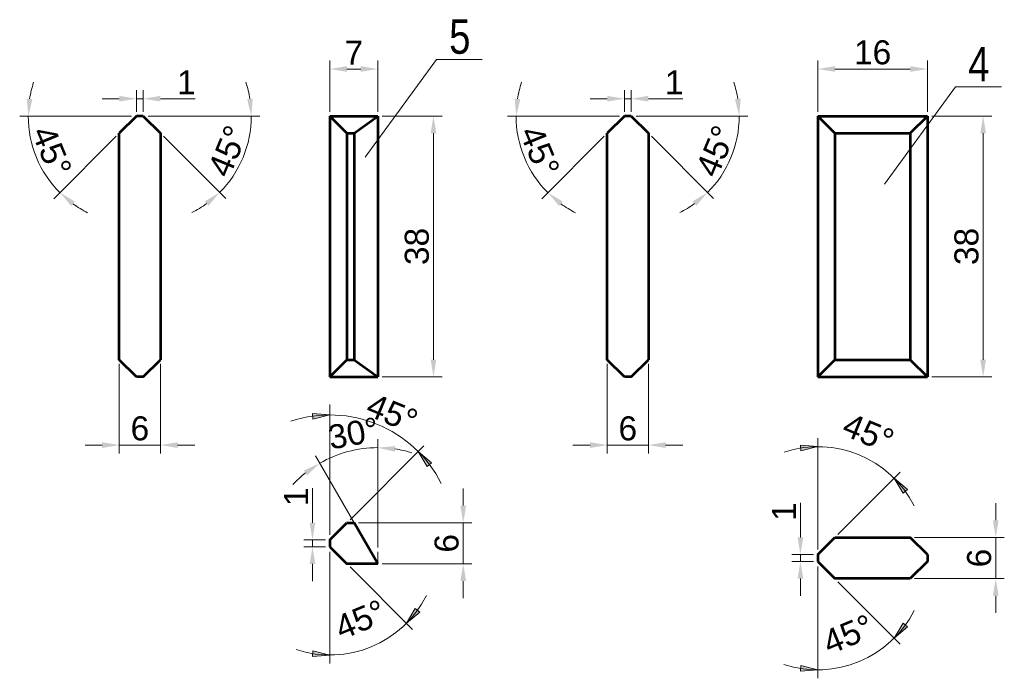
# Model space of a CAD drawing. Header units: millimetres. Extents: x 77183 to 229226, y -36044 to -29747.
# Tile 1 of 3: x 227592 to 227736, y -36044 to -35948. Entities that reach past the tile are written whole.
import ezdxf
from ezdxf.enums import TextEntityAlignment as Align

# ---------------------------------------------------------------- set-up
doc = ezdxf.new("R2010")
doc.units = ezdxf.units.MM
doc.header["$LTSCALE"] = 0.1
for name, color, linetype, lineweight in [('KO_050_TXT', 7, 'Continuous', 53), ('KO_050_VISIBLE', 7, 'Continuous', 53), ('WYMIAROWANIE', 3, 'Continuous', 18)]:
    doc.layers.add(name, color=color, linetype=linetype, lineweight=lineweight)
doc.styles.add('0_50', font='arial.ttf', dxfattribs={"width": 0.8, "height": 5000})
doc.styles.add('Style-Arial', font='arial.ttf')
doc.dimstyles.new('1_1', dxfattribs={"dimtxt": 35, "dimasz": 25, "dimexe": 12.5, "dimexo": 6.25, "dimgap": 6.25, "dimtad": 1, "dimdec": 1, "dimzin": 10, "dimtxsty": 'Style-Arial', "dimcen": 0.09, "dimclrd": 3, "dimclre": 3, "dimclrt": 2, "dimadec": 1, "dimazin": 2, "dimtfac": 1, "dimtdec": 0, "dimtmove": 0, "dimatfit": 1, "dimfxl": 1, "dimtzin": 10, "dimlwd": -1, "dimlwe": -1, "dimarcsym": 1})

# ---------------------------------------------------------------- blocks, each defined once
blk = doc.blocks.new('*D30')
at = {"layer": 'WYMIAROWANIE', "color": 3, "linetype": 'Continuous', "transparency": 16777216}
for p, q in [((227644.8, -35961.67), (227653.53, -35961.67)), ((227652.28, -35964.17), (227652.28, -35997.17)), ((227644.8, -35999.67), (227653.53, -35999.67))]:
    blk.add_line(p, q, dxfattribs=at)
for points in [[(227651.87, -35964.17), (227652.7, -35964.17), (227652.28, -35961.67)], [(227651.87, -35997.17), (227652.7, -35997.17), (227652.28, -35999.67)]]:
    blk.add_solid(points, dxfattribs=at)
at = {"layer": 'WYMIAROWANIE', "color": 7, "linetype": 'Continuous', "transparency": 16777216, "insert": (227649.87, -35980.67), "char_height": 3.5, "attachment_point": 5, "rotation": 90, "style": 'Style-Arial'}
blk.add_mtext('38', dxfattribs=at)
blk = doc.blocks.new('*D31')
at = {"layer": 'WYMIAROWANIE', "color": 3, "linetype": 'Continuous', "transparency": 16777216}
for p, q in [((227637.17, -35961.04), (227637.17, -35953.56)), ((227641.67, -35954.81), (227639.67, -35954.81)), ((227644.17, -35961.04), (227644.17, -35953.56))]:
    blk.add_line(p, q, dxfattribs=at)
for points in [[(227639.67, -35954.39), (227639.67, -35955.22), (227637.17, -35954.81)], [(227641.67, -35954.39), (227641.67, -35955.22), (227644.17, -35954.81)]]:
    blk.add_solid(points, dxfattribs=at)
at = {"layer": 'WYMIAROWANIE', "color": 7, "linetype": 'Continuous', "transparency": 16777216, "insert": (227640.67, -35952.43), "char_height": 3.5, "attachment_point": 5, "style": 'Style-Arial'}
blk.add_mtext('7', dxfattribs=at)
blk = doc.blocks.new('*D32')
at = {"layer": 'WYMIAROWANIE', "color": 3, "linetype": 'Continuous', "transparency": 16777216}
for p, q in [((227606.48, -35959.14), (227603.98, -35959.14)), ((227608.98, -35961.04), (227608.98, -35957.89)), ((227608.98, -35959.14), (227609.98, -35959.14)), ((227609.98, -35961.04), (227609.98, -35957.89)), ((227612.48, -35959.14), (227617.52, -35959.14))]:
    blk.add_line(p, q, dxfattribs=at)
for points in [[(227606.48, -35958.72), (227606.48, -35959.55), (227608.98, -35959.14)], [(227612.48, -35958.72), (227612.48, -35959.55), (227609.98, -35959.14)]]:
    blk.add_solid(points, dxfattribs=at)
at = {"layer": 'WYMIAROWANIE', "color": 7, "linetype": 'Continuous', "transparency": 16777216, "insert": (227616.25, -35956.75), "char_height": 3.5, "attachment_point": 5, "style": 'Style-Arial'}
blk.add_mtext('1', dxfattribs=at)
blk = doc.blocks.new('*D33')
at = {"layer": 'WYMIAROWANIE', "color": 3, "linetype": 'Continuous', "transparency": 16777216}
for p, q in [((227606.48, -35997.79), (227606.48, -36010.86)), ((227612.48, -35997.79), (227612.48, -36010.86)), ((227603.98, -36009.61), (227601.48, -36009.61)), ((227606.48, -36009.61), (227612.48, -36009.61)), ((227614.98, -36009.61), (227617.48, -36009.61))]:
    blk.add_line(p, q, dxfattribs=at)
for points in [[(227603.98, -36009.2), (227603.98, -36010.03), (227606.48, -36009.61)], [(227614.98, -36009.2), (227614.98, -36010.03), (227612.48, -36009.61)]]:
    blk.add_solid(points, dxfattribs=at)
at = {"layer": 'WYMIAROWANIE', "color": 7, "linetype": 'Continuous', "transparency": 16777216, "insert": (227609.48, -36007.2), "char_height": 3.5, "attachment_point": 5, "style": 'Style-Arial'}
blk.add_mtext('6', dxfattribs=at)
blk = doc.blocks.new('*D34')
at = {"layer": 'WYMIAROWANIE', "color": 3, "linetype": 'Continuous', "transparency": 16777216}
for p, q in [((227610.71, -35961.67), (227626.97, -35961.67)), ((227612.92, -35964.61), (227621.99, -35973.68))]:
    blk.add_line(p, q, dxfattribs=at)
for start, end in [(9.112, 18.224), (315, 360), (296.776, 305.888)]:
    blk.add_arc((227609.98, -35961.67), 15.74, start, end, dxfattribs=at)
for points in [[(227625.94, -35959.14), (227625.11, -35959.21), (227625.72, -35961.67)], [(227618.94, -35974.1), (227619.48, -35974.73), (227621.11, -35972.79)]]:
    blk.add_solid(points, dxfattribs=at)
at = {"layer": 'WYMIAROWANIE', "color": 7, "linetype": 'Continuous', "transparency": 16777216, "insert": (227622.3, -35966.77), "char_height": 3.5, "attachment_point": 5, "rotation": 67.5, "style": 'Style-Arial'}
blk.add_mtext('45°', dxfattribs=at)
blk = doc.blocks.new('*D35')
at = {"layer": 'WYMIAROWANIE', "color": 3, "linetype": 'Continuous', "transparency": 16777216}
for p, q in [((227608.26, -35961.67), (227591.96, -35961.67)), ((227606.04, -35964.61), (227596.94, -35973.71))]:
    blk.add_line(p, q, dxfattribs=at)
for start, end in [(161.8223, 170.9112), (180, 225), (234.0888, 243.1777)]:
    blk.add_arc((227608.98, -35961.67), 15.78, start, end, dxfattribs=at)
for points in [[(227593.82, -35959.21), (227592.99, -35959.14), (227593.21, -35961.67)], [(227599.46, -35974.76), (227600, -35974.13), (227597.83, -35972.82)]]:
    blk.add_solid(points, dxfattribs=at)
at = {"layer": 'WYMIAROWANIE', "color": 7, "linetype": 'Continuous', "transparency": 16777216, "insert": (227596.63, -35966.78), "char_height": 3.5, "attachment_point": 5, "rotation": 292.5, "style": 'Style-Arial'}
blk.add_mtext('45°', dxfattribs=at)
blk = doc.blocks.new('*D36')
at = {"layer": 'WYMIAROWANIE', "color": 3, "linetype": 'Continuous', "transparency": 16777216}
for p, q in [((227724.93, -35961.67), (227733.66, -35961.67)), ((227732.41, -35964.17), (227732.41, -35997.17)), ((227724.93, -35999.67), (227733.66, -35999.67))]:
    blk.add_line(p, q, dxfattribs=at)
for points in [[(227732, -35964.17), (227732.83, -35964.17), (227732.41, -35961.67)], [(227732, -35997.17), (227732.83, -35997.17), (227732.41, -35999.67)]]:
    blk.add_solid(points, dxfattribs=at)
at = {"layer": 'WYMIAROWANIE', "color": 7, "linetype": 'Continuous', "transparency": 16777216, "insert": (227730, -35980.67), "char_height": 3.5, "attachment_point": 5, "rotation": 90, "style": 'Style-Arial'}
blk.add_mtext('38', dxfattribs=at)
blk = doc.blocks.new('*D37')
at = {"layer": 'WYMIAROWANIE', "color": 3, "linetype": 'Continuous', "transparency": 16777216}
for p, q in [((227708.3, -35961.04), (227708.3, -35953.56)), ((227721.8, -35954.81), (227710.8, -35954.81)), ((227724.3, -35961.04), (227724.3, -35953.56))]:
    blk.add_line(p, q, dxfattribs=at)
for points in [[(227710.8, -35954.39), (227710.8, -35955.22), (227708.3, -35954.81)], [(227721.8, -35954.39), (227721.8, -35955.22), (227724.3, -35954.81)]]:
    blk.add_solid(points, dxfattribs=at)
at = {"layer": 'WYMIAROWANIE', "color": 7, "linetype": 'Continuous', "transparency": 16777216, "insert": (227716.3, -35952.4), "char_height": 3.5, "attachment_point": 5, "style": 'Style-Arial'}
blk.add_mtext('16', dxfattribs=at)
blk = doc.blocks.new('*D38')
at = {"layer": 'WYMIAROWANIE', "color": 3, "linetype": 'Continuous', "transparency": 16777216}
for p, q in [((227677.61, -35959.14), (227675.11, -35959.14)), ((227680.11, -35961.04), (227680.11, -35957.89)), ((227680.11, -35959.14), (227681.11, -35959.14)), ((227681.11, -35961.04), (227681.11, -35957.89)), ((227683.61, -35959.14), (227688.65, -35959.14))]:
    blk.add_line(p, q, dxfattribs=at)
for points in [[(227677.61, -35958.72), (227677.61, -35959.55), (227680.11, -35959.14)], [(227683.61, -35958.72), (227683.61, -35959.55), (227681.11, -35959.14)]]:
    blk.add_solid(points, dxfattribs=at)
at = {"layer": 'WYMIAROWANIE', "color": 7, "linetype": 'Continuous', "transparency": 16777216, "insert": (227687.38, -35956.75), "char_height": 3.5, "attachment_point": 5, "style": 'Style-Arial'}
blk.add_mtext('1', dxfattribs=at)
blk = doc.blocks.new('*D39')
at = {"layer": 'WYMIAROWANIE', "color": 3, "linetype": 'Continuous', "transparency": 16777216}
for p, q in [((227677.61, -35997.79), (227677.61, -36010.86)), ((227683.61, -35997.79), (227683.61, -36010.86)), ((227675.11, -36009.61), (227672.61, -36009.61)), ((227677.61, -36009.61), (227683.61, -36009.61)), ((227686.11, -36009.61), (227688.61, -36009.61))]:
    blk.add_line(p, q, dxfattribs=at)
for points in [[(227675.11, -36009.2), (227675.11, -36010.03), (227677.61, -36009.61)], [(227686.11, -36009.2), (227686.11, -36010.03), (227683.61, -36009.61)]]:
    blk.add_solid(points, dxfattribs=at)
at = {"layer": 'WYMIAROWANIE', "color": 7, "linetype": 'Continuous', "transparency": 16777216, "insert": (227680.61, -36007.2), "char_height": 3.5, "attachment_point": 5, "style": 'Style-Arial'}
blk.add_mtext('6', dxfattribs=at)
blk = doc.blocks.new('*D40')
at = {"layer": 'WYMIAROWANIE', "color": 3, "linetype": 'Continuous', "transparency": 16777216}
for p, q in [((227681.84, -35961.67), (227698.1, -35961.67)), ((227684.06, -35964.61), (227693.12, -35973.68))]:
    blk.add_line(p, q, dxfattribs=at)
for start, end in [(9.112, 18.224), (315, 0), (296.776, 305.888)]:
    blk.add_arc((227681.11, -35961.67), 15.74, start, end, dxfattribs=at)
for points in [[(227697.07, -35959.14), (227696.24, -35959.21), (227696.85, -35961.67)], [(227690.07, -35974.1), (227690.61, -35974.73), (227692.24, -35972.79)]]:
    blk.add_solid(points, dxfattribs=at)
at = {"layer": 'WYMIAROWANIE', "color": 7, "linetype": 'Continuous', "transparency": 16777216, "insert": (227693.43, -35966.77), "char_height": 3.5, "attachment_point": 5, "rotation": 67.5, "style": 'Style-Arial'}
blk.add_mtext('45°', dxfattribs=at)
blk = doc.blocks.new('*D41')
at = {"layer": 'WYMIAROWANIE', "color": 3, "linetype": 'Continuous', "transparency": 16777216}
for p, q in [((227679.39, -35961.67), (227663.09, -35961.67)), ((227677.17, -35964.61), (227668.07, -35973.71))]:
    blk.add_line(p, q, dxfattribs=at)
for start, end in [(161.8223, 170.9112), (180, 225), (234.0888, 243.1777)]:
    blk.add_arc((227680.11, -35961.67), 15.78, start, end, dxfattribs=at)
for points in [[(227664.95, -35959.21), (227664.12, -35959.14), (227664.34, -35961.67)], [(227670.59, -35974.76), (227671.13, -35974.13), (227668.96, -35972.82)]]:
    blk.add_solid(points, dxfattribs=at)
at = {"layer": 'WYMIAROWANIE', "color": 7, "linetype": 'Continuous', "transparency": 16777216, "insert": (227667.76, -35966.78), "char_height": 3.5, "attachment_point": 5, "rotation": 292.5, "style": 'Style-Arial'}
blk.add_mtext('45°', dxfattribs=at)
blk = doc.blocks.new('*D42')
at = {"layer": 'WYMIAROWANIE', "color": 3, "linetype": 'Continuous', "transparency": 16777216}
for p, q in [((227705.77, -36023.08), (227705.77, -36018.04)), ((227707.68, -36025.58), (227704.52, -36025.58)), ((227707.68, -36026.58), (227704.52, -36026.58)), ((227705.77, -36026.58), (227705.77, -36025.58)), ((227705.77, -36029.08), (227705.77, -36031.58))]:
    blk.add_line(p, q, dxfattribs=at)
for points in [[(227705.36, -36023.08), (227706.19, -36023.08), (227705.77, -36025.58)], [(227705.36, -36029.08), (227706.19, -36029.08), (227705.77, -36026.58)]]:
    blk.add_solid(points, dxfattribs=at)
at = {"layer": 'WYMIAROWANIE', "color": 7, "linetype": 'Continuous', "transparency": 16777216, "insert": (227703.39, -36019.31), "char_height": 3.5, "attachment_point": 5, "rotation": 90, "style": 'Style-Arial'}
blk.add_mtext('1', dxfattribs=at)
blk = doc.blocks.new('*D43')
at = {"layer": 'WYMIAROWANIE', "color": 3, "linetype": 'Continuous', "transparency": 16777216}
for p, q in [((227734.25, -36020.58), (227734.25, -36018.08)), ((227722.43, -36023.08), (227735.5, -36023.08)), ((227734.25, -36029.08), (227734.25, -36023.08)), ((227722.43, -36029.08), (227735.5, -36029.08)), ((227734.25, -36031.58), (227734.25, -36034.08))]:
    blk.add_line(p, q, dxfattribs=at)
for points in [[(227733.83, -36020.58), (227734.67, -36020.58), (227734.25, -36023.08)], [(227733.83, -36031.58), (227734.67, -36031.58), (227734.25, -36029.08)]]:
    blk.add_solid(points, dxfattribs=at)
at = {"layer": 'WYMIAROWANIE', "color": 7, "linetype": 'Continuous', "transparency": 16777216, "insert": (227731.84, -36026.08), "char_height": 3.5, "attachment_point": 5, "rotation": 90, "style": 'Style-Arial'}
blk.add_mtext('6', dxfattribs=at)
blk = doc.blocks.new('*D44')
at = {"layer": 'WYMIAROWANIE', "color": 3, "linetype": 'Continuous', "transparency": 16777216}
for p, q in [((227634.64, -36020.93), (227634.64, -36015.89)), ((227636.55, -36023.43), (227633.39, -36023.43)), ((227634.64, -36024.43), (227634.64, -36023.43)), ((227636.55, -36024.43), (227633.39, -36024.43)), ((227634.64, -36026.93), (227634.64, -36029.43))]:
    blk.add_line(p, q, dxfattribs=at)
for points in [[(227634.23, -36020.93), (227635.06, -36020.93), (227634.64, -36023.43)], [(227634.23, -36026.93), (227635.06, -36026.93), (227634.64, -36024.43)]]:
    blk.add_solid(points, dxfattribs=at)
at = {"layer": 'WYMIAROWANIE', "color": 7, "linetype": 'Continuous', "transparency": 16777216, "insert": (227632.26, -36017.16), "char_height": 3.5, "attachment_point": 5, "rotation": 90, "style": 'Style-Arial'}
blk.add_mtext('1', dxfattribs=at)
blk = doc.blocks.new('*D45')
at = {"layer": 'WYMIAROWANIE', "color": 3, "linetype": 'Continuous', "transparency": 16777216}
for p, q in [((227656.62, -36018.43), (227656.62, -36015.93)), ((227641.33, -36020.93), (227657.87, -36020.93)), ((227656.62, -36026.93), (227656.62, -36020.93)), ((227644.8, -36026.93), (227657.87, -36026.93)), ((227656.62, -36029.43), (227656.62, -36031.93))]:
    blk.add_line(p, q, dxfattribs=at)
for points in [[(227656.2, -36018.43), (227657.04, -36018.43), (227656.62, -36020.93)], [(227656.2, -36029.43), (227657.04, -36029.43), (227656.62, -36026.93)]]:
    blk.add_solid(points, dxfattribs=at)
at = {"layer": 'WYMIAROWANIE', "color": 7, "linetype": 'Continuous', "transparency": 16777216, "insert": (227654.21, -36023.93), "char_height": 3.5, "attachment_point": 5, "rotation": 90, "style": 'Style-Arial'}
blk.add_mtext('6', dxfattribs=at)
blk = doc.blocks.new('*D46')
at = {"layer": 'WYMIAROWANIE', "color": 3, "linetype": 'Continuous', "transparency": 16777216}
for p, q in [((227644.17, -36024.56), (227644.17, -36008.74)), ((227642.13, -36023.39), (227635.08, -36011.18))]:
    blk.add_line(p, q, dxfattribs=at)
for start, end in [(90, 120), (73.0717, 81.5359), (128.4641, 136.9283)]:
    blk.add_arc((227644.17, -36026.93), 16.94, start, end, dxfattribs=at)
for points in [[(227646.64, -36010.59), (227646.7, -36009.76), (227644.17, -36009.99)], [(227633.4, -36013.32), (227633.87, -36014.01), (227635.7, -36012.26)]]:
    blk.add_solid(points, dxfattribs=at)
at = {"layer": 'WYMIAROWANIE', "color": 7, "linetype": 'Continuous', "transparency": 16777216, "insert": (227640.62, -36007.91), "char_height": 3.5, "attachment_point": 5, "rotation": 10.5933, "style": 'Style-Arial'}
blk.add_mtext('30°', dxfattribs=at)

msp = doc.modelspace()

# ---------------------------------------------------------------- linework, layer by layer
at = {"layer": 'KO_050_VISIBLE', "ltscale": 10}
for p, q in [((227608.98, -35961.67, 0.05), (227606.48, -35964.17, 0.05)), ((227609.98, -35961.67, 0.05), (227608.98, -35961.67, 0.05)), ((227609.98, -35961.67, 0.05), (227612.48, -35964.17, 0.05)), ((227637.17, -35961.67, 0.05), (227637.17, -35980.67, 0.05)), ((227637.17, -35961.67, 0.05), (227644.17, -35961.67, 0.05)), ((227637.17, -35961.67, 0.05), (227639.67, -35964.17, 0.05)), ((227640.71, -35964.17, 0.05), (227644.17, -35961.67, 0.05)), ((227644.17, -35961.67, 0.05), (227644.17, -35999.67, 0.05)), ((227680.11, -35961.67, 0.05), (227677.61, -35964.17, 0.05)), ((227681.11, -35961.67, 0.05), (227680.11, -35961.67, 0.05)), ((227681.11, -35961.67, 0.05), (227683.61, -35964.17, 0.05)), ((227708.3, -35961.67, 0.05), (227708.3, -35980.67, 0.05)), ((227708.3, -35961.67, 0.05), (227724.3, -35961.67, 0.05)), ((227708.3, -35961.67, 0.05), (227710.8, -35964.17, 0.05)), ((227721.8, -35964.17, 0.05), (227724.3, -35961.67, 0.05)), ((227724.3, -35961.67, 0.05), (227724.3, -35999.67, 0.05)), ((227606.48, -35997.17, 0.05), (227606.48, -35964.17, 0.05)), ((227612.48, -35964.17, 0.05), (227612.48, -35997.17, 0.05)), ((227639.67, -35964.17, 0.05), (227640.71, -35964.17, 0.05)), ((227639.67, -35964.17, 0.05), (227639.67, -35980.67, 0.05)), ((227640.71, -35964.17, 0.05), (227640.71, -35997.17, 0.05)), ((227677.61, -35997.17, 0.05), (227677.61, -35964.17, 0.05)), ((227683.61, -35964.17, 0.05), (227683.61, -35997.17, 0.05)), ((227710.8, -35964.17, 0.05), (227721.8, -35964.17, 0.05)), ((227710.8, -35964.17, 0.05), (227710.8, -35980.67, 0.05)), ((227721.8, -35964.17, 0.05), (227721.8, -35997.17, 0.05)), ((227637.17, -35980.67, 0.05), (227637.17, -35999.67, 0.05)), ((227639.67, -35980.67, 0.05), (227639.67, -35997.17, 0.05)), ((227708.3, -35980.67, 0.05), (227708.3, -35999.67, 0.05)), ((227710.8, -35980.67, 0.05), (227710.8, -35997.17, 0.05)), ((227608.98, -35999.67, 0.05), (227606.48, -35997.17, 0.05)), ((227609.98, -35999.67, 0.05), (227612.48, -35997.17, 0.05)), ((227639.67, -35997.17, 0.05), (227637.17, -35999.67, 0.05)), ((227639.67, -35997.17, 0.05), (227640.71, -35997.17, 0.05)), ((227640.71, -35997.17, 0.05), (227644.17, -35999.67, 0.05)), ((227680.11, -35999.67, 0.05), (227677.61, -35997.17, 0.05)), ((227681.11, -35999.67, 0.05), (227683.61, -35997.17, 0.05)), ((227710.8, -35997.17, 0.05), (227708.3, -35999.67, 0.05)), ((227710.8, -35997.17, 0.05), (227721.8, -35997.17, 0.05)), ((227721.8, -35997.17, 0.05), (227724.3, -35999.67, 0.05)), ((227609.98, -35999.67, 0.05), (227608.98, -35999.67, 0.05)), ((227637.17, -35999.67, 0.05), (227644.17, -35999.67, 0.05)), ((227681.11, -35999.67, 0.05), (227680.11, -35999.67, 0.05)), ((227708.3, -35999.67, 0.05), (227724.3, -35999.67, 0.05)), ((227637.17, -36023.43, 0.05), (227639.67, -36020.93, 0.05)), ((227639.67, -36020.93, 0.05), (227640.71, -36020.93, 0.05)), ((227637.17, -36023.43, 0.05), (227637.17, -36024.43, 0.05)), ((227708.3, -36025.58, 0.05), (227710.8, -36023.08, 0.05)), ((227710.8, -36023.08, 0.05), (227721.8, -36023.08, 0.05)), ((227724.3, -36025.58, 0.05), (227721.8, -36023.08, 0.05)), ((227637.17, -36024.43, 0.05), (227639.67, -36026.93, 0.05)), ((227708.3, -36025.58, 0.05), (227708.3, -36026.58, 0.05)), ((227708.3, -36026.58, 0.05), (227710.8, -36029.08, 0.05)), ((227724.3, -36026.58, 0.05), (227721.8, -36029.08, 0.05)), ((227724.3, -36025.58, 0.05), (227724.3, -36026.58, 0.05)), ((227644.17, -36026.93, 0.05), (227639.67, -36026.93, 0.05)), ((227721.8, -36029.08, 0.05), (227710.8, -36029.08, 0.05))]:
    msp.add_line(p, q, dxfattribs=at)
at = {"layer": 'KO_050_VISIBLE'}
msp.add_line((227644.17, -36026.93, 0.05), (227640.71, -36020.93, 0.05), dxfattribs=at)
at = {"layer": 'WYMIAROWANIE', "ltscale": 0.6666}
for p, q in [((227652.72, -35953.43, 0.04), (227642.34, -35967.64, 0.04)), ((227659.4, -35953.43, 0.04), (227652.72, -35953.43, 0.04)), ((227728.39, -35957.4, 0.04), (227718.02, -35971.61, 0.04)), ((227735.08, -35957.4, 0.04), (227728.39, -35957.4, 0.04))]:
    msp.add_line(p, q, dxfattribs=at)
at = {"layer": 'WYMIAROWANIE', "ltscale": 10}
for p, q in [((227608.98, -35961.67, 0.05), (227608.88, -35961.67, 0.05)), ((227609.98, -35961.67, 0.05), (227610.08, -35961.67, 0.05)), ((227680.11, -35961.67, 0.05), (227680.01, -35961.67, 0.05)), ((227681.11, -35961.67, 0.05), (227681.21, -35961.67, 0.05)), ((227637.17, -36023.43, 0.05), (227637.17, -36023.33, 0.05)), ((227637.17, -36024.43, 0.05), (227637.17, -36024.53, 0.05)), ((227708.3, -36025.58, 0.05), (227708.3, -36025.48, 0.05)), ((227708.3, -36026.58, 0.05), (227708.3, -36026.68, 0.05))]:
    msp.add_line(p, q, dxfattribs=at)
at = {"layer": 'WYMIAROWANIE', "color": 3, "ltscale": 10}
for p, q in [((227637.17, -36022.7, 0.05), (227637.17, -36003.68, 0.05)), ((227708.3, -36024.85, 0.05), (227708.3, -36008.59, 0.05)), ((227640.12, -36020.49, 0.05), (227650.88, -36009.72, 0.05)), ((227711.25, -36022.63, 0.05), (227720.32, -36013.56, 0.05)), ((227637.17, -36025.15, 0.05), (227637.17, -36041.46, 0.05)), ((227644.17, -36026.93, 0.05), (227644.17, -36025.19, 0.05)), ((227640.12, -36027.37, 0.05), (227649.21, -36036.47, 0.05)), ((227708.3, -36027.3, 0.05), (227708.3, -36043.6, 0.05)), ((227711.25, -36029.52, 0.05), (227720.34, -36038.62, 0.05))]:
    msp.add_line(p, q, dxfattribs=at)
at = {"layer": 'WYMIAROWANIE', "color": 3, "ltscale": 10, "elevation": 0.05, "flags": 128}
for points in [[(227634.65, -36004.99), (227637.17, -36005.21), (227634.71, -36005.82)], [(227651.34, -36012.73), (227650.04, -36010.56), (227651.98, -36012.19)], [(227705.78, -36009.62), (227708.3, -36009.84), (227705.84, -36010.45)], [(227720.74, -36016.62), (227719.43, -36014.45), (227721.37, -36016.08)], [(227650.27, -36033.95), (227648.33, -36035.58), (227649.63, -36033.41)], [(227721.4, -36036.1), (227719.46, -36037.73), (227720.76, -36035.56)], [(227634.71, -36039.59), (227637.17, -36040.21), (227634.65, -36040.42)], [(227705.84, -36041.74), (227708.3, -36042.35), (227705.78, -36042.57)]]:
    msp.add_lwpolyline(points, close=True, dxfattribs=at)
at = {"layer": 'WYMIAROWANIE', "color": 3, "ltscale": 10}
for centre, radius, start, end in [((227637.17, -36023.43, 0.05), 18.21, 26.7951, 108.2049), ((227708.3, -36025.58, 0.05), 15.74, 26.7951, 108.2049), ((227637.17, -36024.43, 0.05), 15.78, 251.8414, 333.1586), ((227708.3, -36026.58, 0.05), 15.78, 251.8414, 333.1586)]:
    msp.add_arc(centre, radius, start, end, dxfattribs=at)
at = {"layer": 'WYMIAROWANIE', "color": 3, "ltscale": 10, "extrusion": (0, 0, -1)}
for points in [[(-227634.65, -36004.99, -0.05), (-227637.17, -36005.21, -0.05), (-227634.71, -36005.82, -0.05)], [(-227651.34, -36012.73, -0.05), (-227650.04, -36010.56, -0.05), (-227651.98, -36012.19, -0.05)], [(-227705.78, -36009.62, -0.05), (-227708.3, -36009.84, -0.05), (-227705.84, -36010.45, -0.05)], [(-227720.74, -36016.62, -0.05), (-227719.43, -36014.45, -0.05), (-227721.37, -36016.08, -0.05)], [(-227650.27, -36033.95, -0.05), (-227648.33, -36035.58, -0.05), (-227649.63, -36033.41, -0.05)], [(-227721.4, -36036.1, -0.05), (-227719.46, -36037.73, -0.05), (-227720.76, -36035.56, -0.05)]]:
    msp.add_solid(points, dxfattribs=at)
at = {"layer": 'WYMIAROWANIE', "color": 3, "ltscale": 10}
for points in [[(227634.71, -36039.59, 0.05), (227637.17, -36040.21, 0.05), (227634.65, -36040.42, 0.05)], [(227705.84, -36041.74, 0.05), (227708.3, -36042.35, 0.05), (227705.78, -36042.57, 0.05)]]:
    msp.add_solid(points, dxfattribs=at)

# ---------------------------------------------------------------- texts
at = {"layer": 'KO_050_TXT', "linetype": 'Continuous', "char_height": 4.9995, "attachment_point": 5, "style": '0_50'}
for s, insert in [('\\H1x;\\W0.8;5', (227656.12, -35950.12, 0.04)), ('\\H1x;\\W0.8;4', (227731.79, -35954.09, 0.04))]:
    msp.add_mtext(s, dxfattribs=dict(at, insert=insert))
at = {"layer": 'WYMIAROWANIE', "color": 2, "linetype": 'Continuous', "style": 'Style-Arial'}
for rotation, p in [(337.5, (227646.27, -36004.95, 0.05)), (337.5, (227715.69, -36007.82, 0.05)), (22.5, (227641.6, -36035.03, 0.05)), (22.5, (227712.73, -36037.18, 0.05))]:
    msp.add_text('45°', height=3.5, rotation=rotation, dxfattribs=at).set_placement(p, align=Align.MIDDLE_CENTER)

# ---------------------------------------------------------------- dimensions: what is measured, and where the dimension line sits
at = {"layer": 'WYMIAROWANIE', "color": 3, "linetype": 'Continuous'}
for base, p1, p2, angle, picture, middle in [((227637.17, -35954.81, 0.05), (227644.17, -35961.67, 0.05), (227637.17, -35961.67, 0.05), 180, '*D31', (227640.67, -35952.43, 0.05)), ((227708.3, -35954.81, 0.05), (227724.3, -35961.67, 0.05), (227708.3, -35961.67, 0.05), 180, '*D37', (227716.3, -35952.4, 0.05)), ((227652.28, -35999.67, 0.05), (227644.17, -35961.67, 0.05), (227644.17, -35999.67, 0.05), 270, '*D30', (227649.87, -35980.67, 0.05)), ((227732.41, -35999.67, 0.05), (227724.3, -35961.67, 0.05), (227724.3, -35999.67, 0.05), 270, '*D36', (227730, -35980.67, 0.05)), ((227656.62, -36020.93, 0.05), (227644.17, -36026.93, 0.05), (227640.71, -36020.93, 0.05), 90, '*D45', (227654.21, -36023.93, 0.05)), ((227734.25, -36023.08, 0.05), (227721.8, -36029.08, 0.05), (227721.8, -36023.08, 0.05), 90, '*D43', (227731.84, -36026.08, 0.05))]:
    dim = msp.add_linear_dim(base=base, p1=p1, p2=p2, angle=angle, dimstyle='1_1', override={"dimtxt": 3.5, "dimasz": 2.5, "dimexe": 1.25, "dimexo": 0.625, "dimgap": 0.625, "dimclrt": 7, "dimtdec": 1}, dxfattribs=at)
    dim.commit()
    dim.dimension.update_dxf_attribs({"geometry": picture, "text_midpoint": middle})
for base, p1, p2, picture, middle in [((227609.98, -35959.14, 0.05), (227608.98, -35961.67, 0.05), (227609.98, -35961.67, 0.05), '*D32', (227616.25, -35959.14, 0.05)), ((227681.11, -35959.14, 0.05), (227680.11, -35961.67, 0.05), (227681.11, -35961.67, 0.05), '*D38', (227687.38, -35959.14, 0.05))]:
    dim = msp.add_linear_dim(base=base, p1=p1, p2=p2, dimstyle='1_1', override={"dimtxt": 3.5, "dimasz": 2.5, "dimexe": 1.25, "dimexo": 0.625, "dimgap": 0.625, "dimclrt": 7, "dimtdec": 1}, dxfattribs=at)
    dim.commit()
    dim.dimension.update_dxf_attribs({"geometry": picture, "text_midpoint": middle, "dimtype": 160})
for base, center, p1, p2, picture, middle in [((227593.74, -35965.75, 0.05), (227608.98, -35961.67, 0.05), (227608.88, -35961.67, 0.05), (227606.48, -35964.17, 0.05), '*D35', (227596.63, -35966.78, 0.05)), ((227623.61, -35969.53, 0.05), (227609.98, -35961.67, 0.05), (227612.48, -35964.17, 0.05), (227610.08, -35961.67, 0.05), '*D34', (227622.3, -35966.77, 0.05)), ((227666.45, -35969.55, 0.05), (227680.11, -35961.67, 0.05), (227680.01, -35961.67, 0.05), (227677.61, -35964.17, 0.05), '*D41', (227667.76, -35966.78, 0.05)), ((227694.74, -35969.53, 0.05), (227681.11, -35961.67, 0.05), (227683.61, -35964.17, 0.05), (227681.21, -35961.67, 0.05), '*D40', (227693.43, -35966.77, 0.05))]:
    dim = msp.add_angular_dim_3p(base=base, center=center, p1=p1, p2=p2, dimstyle='1_1', override={"dimtxt": 3.5, "dimasz": 2.5, "dimexe": 1.25, "dimexo": 0.625, "dimgap": 0.625, "dimcen": 0, "dimclrt": 7, "dimtdec": 1}, dxfattribs=at)
    dim.commit()
    dim.dimension.update_dxf_attribs({"geometry": picture, "text_midpoint": middle})
for base, p1, p2, picture, middle in [((227612.48, -36009.61, 0.05), (227606.48, -35997.17, 0.05), (227612.48, -35997.17, 0.05), '*D33', (227609.48, -36007.2, 0.05)), ((227683.61, -36009.61, 0.05), (227677.61, -35997.17, 0.05), (227683.61, -35997.17, 0.05), '*D39', (227680.61, -36007.2, 0.05))]:
    dim = msp.add_linear_dim(base=base, p1=p1, p2=p2, dimstyle='1_1', override={"dimtxt": 3.5, "dimasz": 2.5, "dimexe": 1.25, "dimexo": 0.625, "dimgap": 0.625, "dimclrt": 7, "dimtdec": 1}, dxfattribs=at)
    dim.commit()
    dim.dimension.update_dxf_attribs({"geometry": picture, "text_midpoint": middle})
dim = msp.add_angular_dim_3p(base=(227638.38, -36011.01, 0.05), center=(227644.17, -36026.93, 0.05), p1=(227644.17, -36025.19, 0.05), p2=(227642.44, -36023.93, 0.05), dimstyle='1_1', override={"dimtxt": 3.5, "dimasz": 2.5, "dimexe": 1.25, "dimexo": 0.625, "dimgap": 0.625, "dimcen": 0, "dimclrt": 7, "dimtdec": 1}, dxfattribs=at)
dim.commit()
dim.dimension.update_dxf_attribs({"geometry": '*D46', "text_midpoint": (227641.06, -36010.28, 0.05), "dimtype": 165})
for base, p1, p2, picture, middle in [((227634.64, -36023.43, 0.05), (227637.17, -36024.43, 0.05), (227637.17, -36023.43, 0.05), '*D44', (227634.64, -36017.16, 0.05)), ((227705.77, -36025.58, 0.05), (227708.3, -36026.58, 0.05), (227708.3, -36025.58, 0.05), '*D42', (227705.77, -36019.31, 0.05))]:
    dim = msp.add_linear_dim(base=base, p1=p1, p2=p2, angle=90, dimstyle='1_1', override={"dimtxt": 3.5, "dimasz": 2.5, "dimexe": 1.25, "dimexo": 0.625, "dimgap": 0.625, "dimclrt": 7, "dimtdec": 1}, dxfattribs=at)
    dim.commit()
    dim.dimension.update_dxf_attribs({"geometry": picture, "text_midpoint": middle, "dimtype": 160})

doc.saveas('drawing.dxf')
